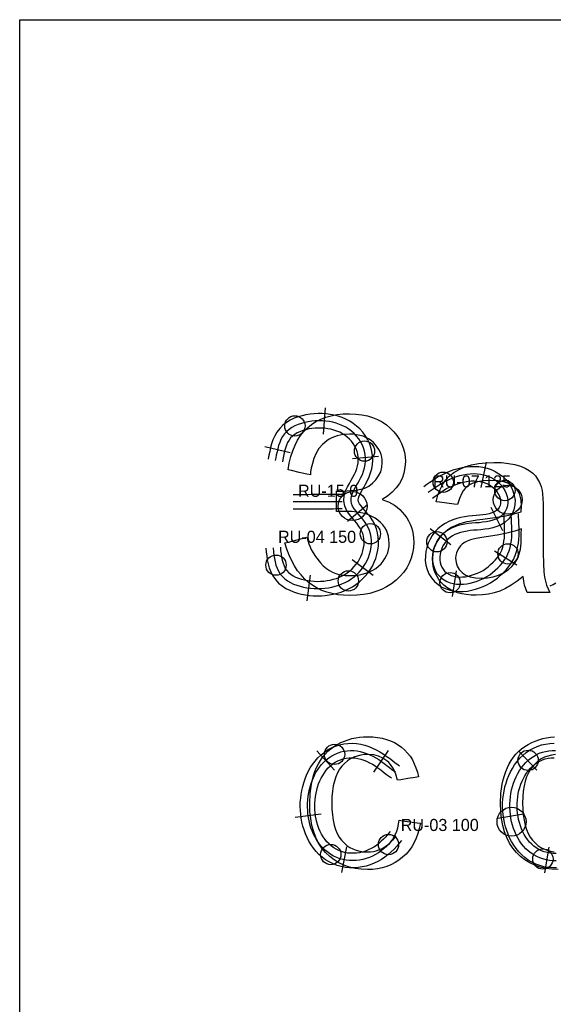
# Model space of a CAD drawing. Header units: millimetres. Extents: x 0 to 1378, y -121 to 1849.
# Tile 14 of 19: x 0 to 221, y 1441 to 1849. Entities that reach past the tile are written whole.
import ezdxf

# ---------------------------------------------------------------- set-up
doc = ezdxf.new("R2010")
doc.units = ezdxf.units.MM
for name, color, linetype in [('BEND_TIGHT', 4, 'Continuous'), ('CUT_25', 2, 'Continuous'), ('FRAME', 8, 'Continuous'), ('JOINT', 6, 'Continuous'), ('NEON_TEXT', 5, 'Continuous'), ('NOTES', 7, 'Continuous'), ('REF_ORIGINAL', 253, 'Continuous'), ('TUBE_6MM', 9, 'Continuous')]:
    doc.layers.add(name, color=color, linetype=linetype)

msp = doc.modelspace()

# ---------------------------------------------------------------- linework, layer by layer
at = {"layer": 'BEND_TIGHT'}
for centre in [(113.93, 1680.67), (142.75, 1670.27), (175.34, 1657.38), (200.86, 1653.94), (145.17, 1636.08), (172.72, 1632.77), (202.15, 1627.72), (106.11, 1623.08), (136.06, 1616.56), (178.15, 1615.83), (130.36, 1544.82), (210.48, 1542.36), (152.68, 1507.53), (128.79, 1503.39), (216.58, 1501.55)]:
    msp.add_circle(centre, 4.2, dxfattribs=at)
at = {"layer": 'CUT_25'}
for p, q in [((126.47, 1688.09), (125.68, 1677.32)), ((101.52, 1672.2), (112.03, 1669.7)), ((148.53, 1668.08), (137.79, 1667.01)), ((191.06, 1655.16), (193.28, 1665.73)), ((144.02, 1648.09), (135.76, 1641.13)), ((195.08, 1647.09), (199.83, 1637.39)), ((169.94, 1638.21), (178.45, 1631.56)), ((146.35, 1618.81), (137.68, 1625.25)), ((205.8, 1623.12), (196.62, 1628.81)), ((119.06, 1608.28), (120.44, 1618.99)), ((179.13, 1610.06), (180.85, 1620.73)), ((130.31, 1538.33), (123, 1546.27)), ((146.59, 1537.51), (152.68, 1546.43)), ((214.03, 1538.28), (206.57, 1546.09)), ((124.81, 1520.04), (114.1, 1518.66)), ((208.6, 1520.02), (197.93, 1518.35)), ((135.26, 1506.54), (133.28, 1495.92)), ((219.11, 1506.48), (217.27, 1495.84))]:
    msp.add_line(p, q, dxfattribs=at)
at = {"layer": 'FRAME'}
msp.add_lwpolyline([(588, 0), (496.12, 0), (294, 0), (91.88, 0), (0, 0), (0, 288.86), (0, 924.35), (0, 1559.83), (0, 1848.69), (91.88, 1848.69), (294, 1848.69), (496.12, 1848.69), (588, 1848.69), (588, 1559.83), (588, 924.35), (588, 288.86), (588, 0)], dxfattribs=at)
at = {"layer": 'JOINT'}
for centre in [(137.82, 1647.5), (202.04, 1650.12), (203.61, 1516.97)]:
    msp.add_circle(centre, 6, dxfattribs=at)
at = {"layer": 'NEON_TEXT'}
for points in [[(104.94, 1630.31), (105.07, 1628.53), (105.26, 1627.14), (105.47, 1625.8), (105.75, 1624.43), (106.11, 1623.08), (106.59, 1621.78), (107.18, 1620.54), (107.9, 1619.39), (108.76, 1618.35), (109.75, 1617.41), (110.85, 1616.59), (112.05, 1615.88), (113.33, 1615.27), (114.67, 1614.76), (116.06, 1614.34), (117.48, 1614), (118.93, 1613.74), (120.4, 1613.55), (121.87, 1613.44), (123.35, 1613.36), (124.84, 1613.43), (126.31, 1613.53), (127.78, 1613.72), (129.23, 1613.97), (130.66, 1614.33), (132.06, 1614.77), (133.43, 1615.29), (134.78, 1615.86), (136.06, 1616.56), (137.26, 1617.38), (138.42, 1618.26), (139.52, 1619.21), (140.55, 1620.23), (141.49, 1621.33), (142.36, 1622.49), (143.13, 1623.71), (143.81, 1624.98), (144.38, 1626.31), (144.85, 1627.67), (145.21, 1629.06), (145.46, 1630.47), (145.58, 1631.89), (145.58, 1633.3), (145.44, 1634.71), (145.17, 1636.08), (144.76, 1637.42), (144.22, 1638.71), (143.55, 1639.94), (142.78, 1641.11), (141.92, 1642.23), (141.01, 1643.31), (140.1, 1644.36), (139.23, 1645.39), (138.45, 1646.44), (137.82, 1647.5), (137.38, 1648.59), (137.17, 1649.71), (137.2, 1650.85), (137.45, 1652.01), (137.89, 1653.18), (138.48, 1654.36), (139.15, 1655.55), (139.87, 1656.76), (140.58, 1658), (141.25, 1659.27), (141.85, 1660.58), (142.36, 1661.92), (142.75, 1663.28), (143.03, 1664.68), (143.16, 1666.08), (143.16, 1667.49), (143.02, 1668.89), (142.75, 1670.27), (142.33, 1671.62), (141.79, 1672.93), (141.13, 1674.18), (140.35, 1675.37), (139.46, 1676.49), (138.48, 1677.52), (137.41, 1678.47), (136.26, 1679.33), (135.04, 1680.09), (133.76, 1680.75), (132.43, 1681.32), (131.06, 1681.79), (129.65, 1682.17), (128.22, 1682.46), (126.76, 1682.66), (125.3, 1682.77), (123.82, 1682.8), (122.35, 1682.75), (120.88, 1682.63), (119.43, 1682.42), (118, 1682.1), (116.6, 1681.71), (115.24, 1681.24), (113.93, 1680.67), (112.7, 1680), (111.56, 1679.23), (110.53, 1678.34), (109.61, 1677.34), (108.83, 1676.24), (108.18, 1675.06), (107.64, 1673.81), (107.2, 1672.54), (106.85, 1671.25), (106.55, 1670), (106.23, 1668.54), (106.03, 1667.5), (105.82, 1666.39)], [(169.1, 1653.22), (170.32, 1654.09), (171.55, 1654.95), (172.79, 1655.79), (174.05, 1656.62), (175.34, 1657.38), (176.69, 1658), (178.03, 1658.65), (179.39, 1659.24), (180.78, 1659.75), (182.19, 1660.16), (183.61, 1660.5), (185.05, 1660.76), (186.49, 1660.91), (187.93, 1660.97), (189.37, 1660.91), (190.79, 1660.74), (192.19, 1660.44), (193.55, 1660.03), (194.85, 1659.49), (196.1, 1658.84), (197.27, 1658.07), (198.34, 1657.18), (199.31, 1656.19), (200.15, 1655.1), (200.86, 1653.94), (201.42, 1652.7), (201.82, 1651.42), (202.04, 1650.12), (202.08, 1648.82), (201.93, 1647.56), (201.58, 1646.35), (201.03, 1645.24), (200.3, 1644.25), (199.39, 1643.38), (198.32, 1642.66), (197.14, 1642.08), (195.85, 1641.62), (194.49, 1641.28), (193.08, 1641.02), (191.64, 1640.83), (190.19, 1640.65), (188.7, 1640.56), (187.22, 1640.47), (185.74, 1640.3), (184.3, 1640.05), (182.86, 1639.77), (181.46, 1639.42), (180.09, 1638.97), (178.78, 1638.42), (177.54, 1637.75), (176.38, 1636.96), (175.3, 1636.07), (174.33, 1635.06), (173.47, 1633.96), (172.72, 1632.77), (172.09, 1631.51), (171.59, 1630.2), (171.22, 1628.84), (170.98, 1627.47), (170.88, 1626.08), (170.94, 1624.7), (171.15, 1623.36), (171.52, 1622.06), (172.05, 1620.83), (172.74, 1619.69), (173.59, 1618.66), (174.56, 1617.75), (175.66, 1616.97), (176.87, 1616.33), (178.15, 1615.83), (179.49, 1615.47), (180.87, 1615.25), (182.28, 1615.16), (183.71, 1615.2), (185.13, 1615.36), (186.54, 1615.63), (187.94, 1616.01), (189.32, 1616.48), (190.67, 1617.05), (192.03, 1617.6), (193.32, 1618.32), (194.57, 1619.12), (195.77, 1619.99), (196.85, 1620.99), (197.94, 1621.97), (198.96, 1623), (199.91, 1624.09), (200.76, 1625.24), (201.51, 1626.45), (202.15, 1627.72), (202.66, 1629.05), (203.07, 1630.42), (203.36, 1631.83), (203.57, 1633.27), (203.69, 1634.72), (203.77, 1636.19), (203.76, 1637.66), (203.72, 1639.13), (203.66, 1640.54), (203.56, 1642.16), (203.53, 1643.66), (203.52, 1644.22)], [(113.24, 1649.34), (114.74, 1649.35), (116.24, 1649.36), (117.74, 1649.36), (119.24, 1649.37), (120.74, 1649.38), (122.24, 1649.39), (123.74, 1649.4), (125.24, 1649.41), (126.74, 1649.42), (128.24, 1649.43), (129.74, 1649.44), (131.24, 1649.45), (132.74, 1649.46), (133.55, 1649.46)], [(155.72, 1511.12), (154.37, 1509.4), (153.57, 1508.49), (152.68, 1507.53), (151.68, 1506.61), (150.67, 1505.72), (149.61, 1504.87), (148.48, 1504.09), (147.3, 1503.38), (146.06, 1502.75), (144.78, 1502.2), (143.46, 1501.74), (142.12, 1501.38), (140.74, 1501.11), (139.36, 1500.94), (137.97, 1500.87), (136.58, 1500.91), (135.2, 1501.06), (133.84, 1501.31), (132.52, 1501.67), (131.23, 1502.14), (129.98, 1502.72), (128.79, 1503.39), (127.65, 1504.17), (126.58, 1505.04), (125.58, 1505.99), (124.65, 1507.03), (123.79, 1508.14), (123, 1509.31), (122.28, 1510.53), (121.63, 1511.81), (121.07, 1513.13), (120.58, 1514.49), (120.18, 1515.89), (119.78, 1517.29), (119.53, 1518.73), (119.34, 1520.19), (119.22, 1521.66), (119.13, 1523.13), (119.14, 1524.6), (119.3, 1526.07), (119.46, 1527.53), (119.68, 1528.98), (119.97, 1530.41), (120.35, 1531.81), (120.79, 1533.2), (121.3, 1534.55), (121.87, 1535.86), (122.53, 1537.13), (123.27, 1538.34), (124.07, 1539.5), (124.96, 1540.59), (125.91, 1541.61), (126.93, 1542.55), (128.01, 1543.41), (129.16, 1544.16), (130.36, 1544.82), (131.61, 1545.37), (132.9, 1545.81), (134.22, 1546.13), (135.56, 1546.34), (136.92, 1546.43), (138.29, 1546.41), (139.65, 1546.27), (141, 1546.02), (142.33, 1545.66), (143.64, 1545.21), (144.93, 1544.67), (146.19, 1544.05), (147.43, 1543.39), (148.64, 1542.65), (149.8, 1541.86), (150.92, 1541.04), (152.03, 1540.21), (153.12, 1539.34), (154.08, 1538.62), (155.62, 1537.6)], [(222.04, 1500.82), (220.65, 1500.84), (219.27, 1500.97), (217.91, 1501.21), (216.58, 1501.55), (215.28, 1502), (214.03, 1502.56), (212.82, 1503.22), (211.68, 1503.98), (210.59, 1504.83), (209.57, 1505.77), (208.63, 1506.79), (207.75, 1507.88), (206.95, 1509.04), (206.22, 1510.26), (205.56, 1511.53), (204.99, 1512.85), (204.49, 1514.2), (204.06, 1515.58), (203.61, 1516.97), (203.39, 1518.42), (203.16, 1519.87), (203, 1521.33), (202.89, 1522.8), (202.88, 1524.28), (203, 1525.75), (203.16, 1527.21), (203.38, 1528.66), (203.6, 1530.11), (204.04, 1531.5), (204.47, 1532.89), (204.97, 1534.25), (205.53, 1535.58), (206.17, 1536.85), (206.89, 1538.08), (207.68, 1539.25), (208.54, 1540.36), (209.48, 1541.4), (210.48, 1542.36), (211.55, 1543.23), (212.68, 1544), (213.87, 1544.68), (215.11, 1545.25), (216.39, 1545.71), (217.71, 1546.05), (219.05, 1546.28), (220.41, 1546.4), (221.77, 1546.39)]]:
    msp.add_lwpolyline(points, dxfattribs=at)
at = {"layer": 'REF_ORIGINAL'}
for points in [[(109.79, 1632.27), (111.22, 1632.63), (114.36, 1633.43), (117.5, 1634.24), (118.93, 1634.6), (119.25, 1633.28), (119.67, 1631.96), (120.85, 1629.32), (122.46, 1626.68), (124.5, 1624.04), (125.68, 1622.8), (126.95, 1621.73), (128.32, 1620.82), (129.77, 1620.08), (131.32, 1619.5), (132.96, 1619.09), (134.69, 1618.84), (136.52, 1618.76), (138.37, 1618.82), (140.13, 1619), (141.78, 1619.31), (143.34, 1619.74), (144.79, 1620.29), (146.15, 1620.96), (147.4, 1621.76), (148.55, 1622.68), (149.58, 1623.69), (150.48, 1624.74), (151.23, 1625.85), (151.85, 1627.01), (152.34, 1628.22), (152.68, 1629.49), (152.89, 1630.8), (152.96, 1632.16), (152.88, 1633.62), (152.67, 1635.01), (152.3, 1636.32), (151.8, 1637.55), (151.15, 1638.71), (150.35, 1639.79), (149.41, 1640.79), (148.32, 1641.71), (147.11, 1642.54), (145.79, 1643.27), (144.37, 1643.88), (142.85, 1644.38), (141.22, 1644.77), (139.49, 1645.04), (137.65, 1645.21), (135.71, 1645.27), (134.99, 1645.27), (133.41, 1645.27), (131.84, 1645.27), (131.12, 1645.27), (131.12, 1646.58), (131.12, 1649.48), (131.12, 1652.38), (131.12, 1653.69), (134.23, 1653.74), (136.95, 1653.89), (139.28, 1654.12), (141.23, 1654.46), (142.93, 1654.99), (144.53, 1655.81), (146.02, 1656.94), (147.42, 1658.37), (148.6, 1659.99), (149.44, 1661.72), (149.94, 1663.56), (150.11, 1665.51), (150.05, 1666.67), (149.88, 1667.8), (149.6, 1668.89), (149.2, 1669.94), (148.68, 1670.95), (148.05, 1671.92), (147.3, 1672.86), (146.44, 1673.75), (145.48, 1674.57), (144.45, 1675.29), (143.33, 1675.89), (142.13, 1676.38), (140.84, 1676.76), (139.48, 1677.04), (138.04, 1677.2), (136.52, 1677.26), (133.88, 1677.09), (131.44, 1676.57), (129.21, 1675.71), (128.17, 1675.15), (127.18, 1674.5), (125.39, 1673), (123.91, 1671.29), (122.72, 1669.35), (121.83, 1667.19), (121.18, 1665.06), (120.72, 1663.21), (120.45, 1661.66), (120.35, 1660.4), (118.91, 1660.73), (115.73, 1661.46), (112.56, 1662.2), (111.11, 1662.53), (111.61, 1665.33), (112.25, 1667.96), (113.04, 1670.4), (113.98, 1672.66), (115.06, 1674.74), (116.29, 1676.64), (117.66, 1678.36), (119.18, 1679.9), (120.85, 1681.25), (122.66, 1682.43), (124.62, 1683.43), (126.72, 1684.24), (128.97, 1684.87), (131.36, 1685.33), (133.9, 1685.6), (136.59, 1685.69), (139.18, 1685.59), (141.63, 1685.32), (143.94, 1684.85), (146.11, 1684.2), (148.15, 1683.37), (150.05, 1682.35), (151.81, 1681.15), (153.43, 1679.76), (154.89, 1678.25), (156.15, 1676.68), (157.22, 1675.05), (158.1, 1673.35), (158.78, 1671.59), (159.27, 1669.77), (159.56, 1667.88), (159.66, 1665.93), (159.51, 1663.47), (159.06, 1661.14), (158.31, 1658.96), (157.26, 1656.92), (155.91, 1655.02), (154.26, 1653.27), (152.31, 1651.66), (150.06, 1650.19), (151.42, 1649.75), (152.73, 1649.22), (153.98, 1648.58), (155.17, 1647.84), (156.3, 1647.01), (157.38, 1646.08), (158.4, 1645.04), (159.37, 1643.91), (160.25, 1642.7), (161, 1641.42), (161.65, 1640.09), (162.17, 1638.7), (162.58, 1637.26), (162.88, 1635.75), (163.05, 1634.19), (163.11, 1632.57), (163, 1630.27), (162.66, 1628.07), (162.09, 1625.96), (161.3, 1623.95), (160.28, 1622.03), (159.03, 1620.21), (157.55, 1618.49), (155.85, 1616.86), (153.96, 1615.38), (151.92, 1614.09), (149.74, 1613.01), (147.41, 1612.12), (144.93, 1611.42), (142.3, 1610.93), (139.53, 1610.63), (136.6, 1610.53), (134.08, 1610.62), (131.67, 1610.87), (129.38, 1611.29), (127.2, 1611.89), (125.13, 1612.65), (123.17, 1613.59), (121.32, 1614.69), (119.59, 1615.96), (117.97, 1617.41), (116.47, 1619.02), (115.07, 1620.8), (113.79, 1622.76), (112.62, 1624.88), (111.57, 1627.17), (110.62, 1629.63), (109.79, 1632.27)], [(208.41, 1618.35), (205.94, 1616.39), (203.52, 1614.74), (201.15, 1613.4), (198.83, 1612.38), (196.49, 1611.61), (194.06, 1611.07), (191.56, 1610.74), (188.96, 1610.63), (186.85, 1610.7), (184.87, 1610.9), (183.01, 1611.23), (181.28, 1611.69), (179.67, 1612.28), (178.19, 1613.01), (176.83, 1613.87), (175.6, 1614.86), (174.51, 1615.96), (173.56, 1617.12), (172.76, 1618.36), (172.1, 1619.67), (171.59, 1621.06), (171.22, 1622.52), (171, 1624.06), (170.93, 1625.66), (171.04, 1627.55), (171.37, 1629.36), (171.92, 1631.08), (172.69, 1632.72), (173.65, 1634.24), (174.74, 1635.6), (175.96, 1636.79), (177.31, 1637.83), (178.79, 1638.74), (180.35, 1639.53), (182, 1640.21), (183.75, 1640.76), (185.23, 1641.1), (187.06, 1641.44), (189.21, 1641.77), (191.7, 1642.1), (196.76, 1642.77), (201.1, 1643.5), (204.73, 1644.3), (207.65, 1645.16), (207.67, 1645.99), (207.68, 1646.66), (207.69, 1647.16), (207.7, 1647.48), (207.54, 1650), (207.06, 1652.12), (206.71, 1653.02), (206.27, 1653.83), (205.75, 1654.54), (205.16, 1655.15), (204.25, 1655.86), (203.24, 1656.47), (202.12, 1656.99), (200.89, 1657.41), (199.57, 1657.74), (198.14, 1657.98), (194.97, 1658.16), (192.01, 1658.02), (189.47, 1657.61), (187.35, 1656.91), (186.44, 1656.46), (185.64, 1655.95), (184.91, 1655.34), (184.23, 1654.63), (183.6, 1653.81), (183.02, 1652.88), (182.01, 1650.71), (181.19, 1648.11), (179.82, 1648.3), (176.82, 1648.72), (173.82, 1649.14), (172.46, 1649.33), (173.15, 1652), (174.03, 1654.4), (175.11, 1656.54), (176.38, 1658.4), (177.91, 1660.03), (179.73, 1661.45), (181.87, 1662.68), (184.3, 1663.72), (186.99, 1664.53), (189.88, 1665.11), (192.99, 1665.46), (196.29, 1665.58), (199.51, 1665.48), (202.42, 1665.18), (205.01, 1664.68), (207.29, 1663.99), (209.26, 1663.14), (210.96, 1662.19), (212.37, 1661.14), (213.5, 1659.99), (214.42, 1658.71), (215.19, 1657.26), (215.82, 1655.66), (216.3, 1653.9), (216.49, 1652.53), (216.62, 1650.7), (216.71, 1648.42), (216.74, 1645.69), (216.74, 1643.84), (216.74, 1639.76), (216.74, 1635.69), (216.74, 1633.84), (216.77, 1628.2), (216.88, 1623.7), (217.05, 1620.34), (217.3, 1618.11), (217.63, 1616.47), (218.11, 1614.86), (218.73, 1613.29), (219.48, 1611.75), (218.02, 1611.75), (214.81, 1611.75), (211.59, 1611.75), (210.13, 1611.75), (209.52, 1613.22), (209.03, 1614.81), (208.66, 1616.52), (208.41, 1618.35)], [(207.7, 1638.16), (204.96, 1637.2), (201.6, 1636.33), (197.64, 1635.53), (193.07, 1634.8), (190.51, 1634.4), (188.35, 1633.97), (186.6, 1633.51), (185.25, 1633.03), (184.18, 1632.47), (183.23, 1631.81), (182.42, 1631.03), (181.73, 1630.15), (181.19, 1629.17), (180.79, 1628.14), (180.56, 1627.06), (180.48, 1625.92), (180.65, 1624.22), (181.15, 1622.67), (182, 1621.27), (183.19, 1620.01), (183.91, 1619.46), (184.7, 1618.98), (186.53, 1618.23), (188.66, 1617.79), (191.11, 1617.64), (193.62, 1617.78), (195.98, 1618.2), (198.21, 1618.9), (200.3, 1619.89), (202.18, 1621.11), (203.79, 1622.54), (205.13, 1624.18), (206.21, 1626.02), (206.84, 1627.71), (207.29, 1629.75), (207.56, 1632.15), (207.65, 1634.91), (207.65, 1635.41), (207.67, 1636.53), (207.69, 1637.65), (207.7, 1638.16)], [(157.14, 1517.58), (158.5, 1517.39), (161.5, 1516.98), (164.51, 1516.56), (165.87, 1516.37), (165.44, 1514.17), (164.87, 1512.11), (164.16, 1510.16), (163.31, 1508.34), (162.33, 1506.64), (161.2, 1505.06), (159.93, 1503.6), (158.52, 1502.27), (157, 1501.07), (155.4, 1500.03), (153.7, 1499.16), (151.93, 1498.44), (150.07, 1497.89), (148.12, 1497.49), (146.09, 1497.25), (143.98, 1497.17), (141.35, 1497.28), (138.85, 1497.61), (136.48, 1498.16), (134.25, 1498.94), (132.15, 1499.93), (130.18, 1501.14), (128.34, 1502.57), (126.63, 1504.23), (125.09, 1506.09), (123.76, 1508.14), (122.63, 1510.38), (121.71, 1512.81), (120.99, 1515.43), (120.48, 1518.24), (120.17, 1521.25), (120.07, 1524.44), (120.24, 1528.57), (120.78, 1532.43), (121.17, 1534.26), (121.66, 1536.02), (122.23, 1537.72), (122.89, 1539.35), (123.64, 1540.9), (124.49, 1542.34), (125.42, 1543.69), (126.45, 1544.93), (127.57, 1546.08), (128.78, 1547.13), (130.09, 1548.07), (131.49, 1548.92), (132.95, 1549.67), (134.44, 1550.32), (135.96, 1550.87), (137.51, 1551.32), (139.1, 1551.67), (140.72, 1551.92), (142.37, 1552.07), (144.05, 1552.12), (146.14, 1552.05), (148.14, 1551.85), (150.04, 1551.51), (151.84, 1551.03), (153.54, 1550.43), (155.15, 1549.68), (156.66, 1548.8), (158.07, 1547.78), (159.37, 1546.64), (160.55, 1545.38), (161.61, 1544.01), (162.55, 1542.53), (163.36, 1540.93), (164.05, 1539.22), (164.62, 1537.4), (165.06, 1535.46), (163.71, 1535.25), (160.74, 1534.8), (157.77, 1534.35), (156.43, 1534.14), (155.69, 1536.63), (154.71, 1538.79), (153.49, 1540.62), (152.79, 1541.42), (152.02, 1542.13), (150.37, 1543.3), (148.55, 1544.13), (146.56, 1544.64), (144.41, 1544.8), (142.76, 1544.73), (141.19, 1544.5), (139.7, 1544.12), (138.29, 1543.6), (136.95, 1542.92), (135.7, 1542.09), (134.52, 1541.11), (133.42, 1539.98), (132.43, 1538.68), (131.58, 1537.21), (130.85, 1535.56), (130.26, 1533.74), (129.8, 1531.74), (129.47, 1529.57), (129.27, 1527.22), (129.21, 1524.69), (129.27, 1522.13), (129.46, 1519.75), (129.78, 1517.55), (130.22, 1515.54), (130.79, 1513.7), (131.49, 1512.05), (132.32, 1510.58), (133.27, 1509.29), (134.33, 1508.17), (135.47, 1507.19), (136.68, 1506.36), (137.97, 1505.69), (139.33, 1505.16), (140.77, 1504.78), (142.29, 1504.56), (143.88, 1504.48), (145.18, 1504.53), (146.41, 1504.68), (147.59, 1504.93), (148.72, 1505.28), (149.79, 1505.74), (150.8, 1506.29), (151.76, 1506.94), (152.67, 1507.7), (153.51, 1508.55), (154.27, 1509.52), (154.95, 1510.59), (155.55, 1511.77), (156.07, 1513.06), (156.5, 1514.46), (156.86, 1515.97), (157.14, 1517.58)], [(222.98, 1497.17), (220.35, 1497.28), (217.85, 1497.61), (215.48, 1498.16), (213.25, 1498.94), (211.14, 1499.93), (209.17, 1501.14), (207.34, 1502.57), (205.63, 1504.23), (204.09, 1506.09), (202.76, 1508.14), (201.63, 1510.38), (200.7, 1512.81), (199.99, 1515.43), (199.47, 1518.24), (199.17, 1521.25), (199.06, 1524.44), (199.24, 1528.57), (199.77, 1532.43), (200.17, 1534.26), (200.66, 1536.02), (201.23, 1537.72), (201.89, 1539.35), (202.64, 1540.9), (203.49, 1542.34), (204.42, 1543.69), (205.45, 1544.93), (206.57, 1546.08), (207.78, 1547.13), (209.09, 1548.07), (210.49, 1548.92), (211.95, 1549.67), (213.44, 1550.32), (214.96, 1550.87), (216.51, 1551.32), (218.1, 1551.67), (219.71, 1551.92), (221.37, 1552.07)], [(221.76, 1544.73), (220.19, 1544.5), (218.7, 1544.12), (217.28, 1543.6), (215.95, 1542.92), (214.7, 1542.09), (213.52, 1541.11), (212.42, 1539.98), (211.43, 1538.68), (210.58, 1537.21), (209.85, 1535.56), (209.26, 1533.74), (208.8, 1531.74), (208.47, 1529.57), (208.27, 1527.22), (208.21, 1524.69), (208.27, 1522.13), (208.46, 1519.75), (208.78, 1517.55), (209.22, 1515.54), (209.79, 1513.7), (210.49, 1512.05), (211.32, 1510.58), (212.27, 1509.29), (213.33, 1508.17), (214.46, 1507.19), (215.68, 1506.36), (216.97, 1505.69), (218.33, 1505.16), (219.77, 1504.78), (221.29, 1504.56)]]:
    msp.add_lwpolyline(points, dxfattribs=at)
at = {"layer": 'TUBE_6MM'}
for points in [[(101.94, 1630.08), (102.06, 1628.51), (102.26, 1626.91), (102.51, 1625.31), (102.85, 1623.66), (103.32, 1621.98), (103.97, 1620.3), (104.83, 1618.65), (105.91, 1617.09), (107.19, 1615.69), (108.64, 1614.49), (110.18, 1613.49), (111.77, 1612.69), (113.39, 1612.04), (115.01, 1611.52), (116.65, 1611.11), (118.29, 1610.81), (119.92, 1610.59), (121.54, 1610.45), (123.21, 1610.37), (124.89, 1610.43), (126.52, 1610.54), (128.16, 1610.74), (129.82, 1611.03), (131.47, 1611.45), (133.07, 1611.94), (134.62, 1612.53), (136.19, 1613.22), (137.76, 1614.09), (139.17, 1615.07), (140.51, 1616.1), (141.79, 1617.24), (142.99, 1618.47), (144.1, 1619.8), (145.1, 1621.21), (145.99, 1622.7), (146.76, 1624.26), (147.41, 1625.88), (147.92, 1627.55), (148.29, 1629.26), (148.52, 1631.02), (148.58, 1632.8), (148.47, 1634.59), (148.17, 1636.38), (147.68, 1638.14), (147, 1639.83), (146.16, 1641.42), (145.2, 1642.89), (144.17, 1644.22), (143.15, 1645.43), (142.19, 1646.54), (141.35, 1647.56), (140.72, 1648.5), (140.32, 1649.31), (140.17, 1650.01), (140.25, 1650.76), (140.54, 1651.69), (141.03, 1652.76), (141.69, 1653.94), (142.44, 1655.21), (143.22, 1656.58), (143.98, 1658.04), (144.68, 1659.58), (145.28, 1661.22), (145.74, 1662.93), (146.04, 1664.69), (146.16, 1666.5), (146.1, 1668.31), (145.84, 1670.1), (145.4, 1671.86), (144.78, 1673.55), (144, 1675.17), (143.07, 1676.7), (141.99, 1678.12), (140.8, 1679.44), (139.49, 1680.63), (138.09, 1681.7), (136.61, 1682.64), (135.07, 1683.45), (133.47, 1684.13), (131.85, 1684.68), (130.2, 1685.12), (128.54, 1685.44), (126.87, 1685.66), (125.19, 1685.77), (123.53, 1685.79), (121.88, 1685.72), (120.21, 1685.57), (118.52, 1685.29), (116.88, 1684.91), (115.25, 1684.42), (113.64, 1683.82), (112.04, 1683.06), (110.48, 1682.12), (109, 1680.98), (107.66, 1679.65), (106.52, 1678.15), (105.58, 1676.55), (104.85, 1674.91), (104.29, 1673.27), (103.86, 1671.68), (103.51, 1670.13), (103.19, 1668.61), (102.9, 1667.11), (102.87, 1666.97)], [(107.93, 1630.53), (108.03, 1629.11), (108.2, 1627.74), (108.41, 1626.37), (108.68, 1625.08), (109.02, 1623.87), (109.44, 1622.76), (109.96, 1621.75), (110.59, 1620.84), (111.33, 1620.04), (112.19, 1619.33), (113.16, 1618.7), (114.25, 1618.15), (115.41, 1617.69), (116.65, 1617.3), (117.92, 1616.98), (119.23, 1616.73), (120.57, 1616.56), (121.94, 1616.44), (123.26, 1616.37), (124.58, 1616.42), (125.94, 1616.51), (127.28, 1616.68), (128.58, 1616.9), (129.84, 1617.22), (131.11, 1617.61), (132.36, 1618.09), (133.53, 1618.6), (134.59, 1619.19), (135.64, 1619.92), (136.68, 1620.72), (137.64, 1621.57), (138.53, 1622.49), (139.34, 1623.46), (140.08, 1624.49), (140.72, 1625.58), (141.28, 1626.71), (141.75, 1627.87), (142.12, 1629.07), (142.38, 1630.28), (142.54, 1631.5), (142.58, 1632.72), (142.51, 1633.91), (142.31, 1635.08), (142, 1636.21), (141.56, 1637.31), (141, 1638.36), (140.32, 1639.4), (139.51, 1640.44), (138.59, 1641.52), (137.59, 1642.68), (136.53, 1643.99), (135.5, 1645.53), (134.62, 1647.43), (134.18, 1649.66), (134.35, 1651.88), (134.92, 1653.82), (135.68, 1655.47), (136.48, 1656.92), (137.25, 1658.23), (137.96, 1659.46), (138.59, 1660.66), (139.13, 1661.85), (139.56, 1663.03), (139.88, 1664.22), (140.08, 1665.4), (140.16, 1666.59), (140.12, 1667.77), (139.95, 1668.94), (139.66, 1670.1), (139.26, 1671.22), (138.73, 1672.3), (138.1, 1673.33), (137.37, 1674.3), (136.55, 1675.2), (135.64, 1676.03), (134.66, 1676.78), (133.61, 1677.45), (132.5, 1678.03), (131.33, 1678.53), (130.12, 1678.94), (128.87, 1679.27), (127.58, 1679.52), (126.28, 1679.69), (124.96, 1679.77), (123.62, 1679.79), (122.28, 1679.73), (120.97, 1679.61), (119.69, 1679.41), (118.42, 1679.11), (117.16, 1678.74), (115.97, 1678.29), (114.86, 1677.77), (113.85, 1677.16), (112.96, 1676.47), (112.17, 1675.69), (111.5, 1674.81), (110.92, 1673.82), (110.44, 1672.73), (110.04, 1671.53), (109.68, 1670.22), (109.37, 1668.85), (109.07, 1667.43), (108.79, 1665.98), (108.76, 1665.82)], [(167.37, 1655.68), (168.6, 1656.55), (169.85, 1657.42), (171.13, 1658.29), (172.46, 1659.16), (173.95, 1660.03), (175.42, 1660.72), (176.81, 1661.39), (178.33, 1662.04), (179.91, 1662.62), (181.52, 1663.08), (183.15, 1663.47), (184.82, 1663.75), (186.53, 1663.92), (188.27, 1663.95), (190.01, 1663.85), (191.76, 1663.6), (193.49, 1663.18), (195.18, 1662.6), (196.82, 1661.85), (198.38, 1660.92), (199.85, 1659.82), (201.19, 1658.55), (202.38, 1657.12), (203.4, 1655.54), (204.21, 1653.8), (204.77, 1651.94), (205.05, 1650), (205, 1647.99), (204.59, 1645.97), (203.78, 1644.03), (202.54, 1642.26), (200.98, 1640.84), (199.29, 1639.8), (197.56, 1639.05), (195.84, 1638.53), (194.16, 1638.17), (192.56, 1637.93), (190.96, 1637.73), (189.38, 1637.6), (187.91, 1637.5), (186.55, 1637.37), (185.2, 1637.16), (183.84, 1636.91), (182.55, 1636.6), (181.34, 1636.22), (180.2, 1635.76), (179.14, 1635.21), (178.17, 1634.56), (177.29, 1633.81), (176.5, 1632.96), (175.8, 1632.02), (175.19, 1631.01), (174.7, 1629.93), (174.32, 1628.8), (174.05, 1627.65), (173.92, 1626.49), (173.91, 1625.34), (174.04, 1624.24), (174.31, 1623.18), (174.71, 1622.22), (175.25, 1621.36), (175.93, 1620.58), (176.73, 1619.89), (177.65, 1619.32), (178.66, 1618.85), (179.75, 1618.51), (180.9, 1618.28), (182.1, 1618.18), (183.31, 1618.19), (184.55, 1618.31), (185.78, 1618.54), (187.02, 1618.87), (188.25, 1619.29), (189.55, 1619.83), (190.77, 1620.33), (191.84, 1620.93), (192.94, 1621.65), (193.95, 1622.39), (194.93, 1623.3), (195.98, 1624.25), (196.88, 1625.18), (197.71, 1626.16), (198.43, 1627.17), (199.04, 1628.22), (199.55, 1629.32), (199.96, 1630.48), (200.27, 1631.7), (200.49, 1632.97), (200.64, 1634.3), (200.74, 1635.66), (200.77, 1637.03), (200.74, 1638.44), (200.69, 1639.88), (200.61, 1641.38), (200.54, 1642.93), (200.52, 1644.17)], [(170.83, 1650.77), (172.05, 1651.63), (173.26, 1652.48), (174.46, 1653.3), (175.63, 1654.07), (176.73, 1654.72), (177.99, 1655.29), (179.3, 1655.93), (180.54, 1656.46), (181.77, 1656.91), (183.04, 1657.28), (184.33, 1657.58), (185.62, 1657.8), (186.89, 1657.93), (188.16, 1657.96), (189.4, 1657.88), (190.62, 1657.71), (191.81, 1657.42), (192.95, 1657.03), (194.04, 1656.53), (195.05, 1655.93), (195.98, 1655.24), (196.82, 1654.45), (197.54, 1653.58), (198.14, 1652.64), (198.61, 1651.66), (198.91, 1650.65), (199.06, 1649.63), (199.04, 1648.65), (198.86, 1647.73), (198.52, 1646.92), (198.05, 1646.23), (197.38, 1645.65), (196.52, 1645.12), (195.5, 1644.68), (194.35, 1644.34), (193.09, 1644.07), (191.74, 1643.87), (190.35, 1643.7), (188.95, 1643.58), (187.42, 1643.49), (185.8, 1643.33), (184.18, 1643.07), (182.6, 1642.78), (180.96, 1642.39), (179.31, 1641.87), (177.68, 1641.2), (176.08, 1640.37), (174.56, 1639.35), (173.15, 1638.15), (171.9, 1636.81), (170.81, 1635.35), (169.88, 1633.79), (169.12, 1632.15), (168.54, 1630.44), (168.14, 1628.67), (167.93, 1626.85), (167.92, 1625), (168.15, 1623.13), (168.62, 1621.28), (169.38, 1619.47), (170.42, 1617.8), (171.7, 1616.32), (173.18, 1615.06), (174.79, 1614.04), (176.51, 1613.25), (178.27, 1612.7), (180.06, 1612.34), (181.85, 1612.18), (183.63, 1612.2), (185.39, 1612.37), (187.1, 1612.68), (188.76, 1613.13), (190.37, 1613.67), (191.85, 1614.29), (193.39, 1614.93), (194.94, 1615.8), (196.35, 1616.71), (197.76, 1617.75), (198.99, 1618.87), (200.16, 1619.94), (201.34, 1621.16), (202.45, 1622.48), (203.47, 1623.91), (204.36, 1625.45), (205.11, 1627.07), (205.7, 1628.74), (206.13, 1630.43), (206.43, 1632.11), (206.62, 1633.75), (206.73, 1635.38), (206.77, 1637.02), (206.74, 1638.6), (206.68, 1640.16), (206.6, 1641.66), (206.54, 1643.11), (206.52, 1644.27)], [(113.22, 1652.34), (114.72, 1652.35), (116.22, 1652.36), (117.72, 1652.36), (119.22, 1652.37), (120.72, 1652.38), (122.22, 1652.39), (123.72, 1652.4), (125.22, 1652.41), (126.72, 1652.42), (128.22, 1652.43), (129.72, 1652.44), (131.22, 1652.45), (132.72, 1652.46), (133.53, 1652.46)], [(113.26, 1646.34), (114.76, 1646.35), (116.26, 1646.36), (117.76, 1646.36), (119.26, 1646.37), (120.76, 1646.38), (122.26, 1646.39), (123.76, 1646.4), (125.26, 1646.41), (126.76, 1646.42), (128.26, 1646.43), (129.76, 1646.44), (131.26, 1646.45), (132.76, 1646.46), (133.57, 1646.46)], [(219.64, 1614.46), (220.87, 1615.11), (221.95, 1615.8)], [(158.08, 1509.26), (157.12, 1508.05), (156.09, 1506.82), (154.96, 1505.58), (153.75, 1504.44), (152.52, 1503.35), (151.17, 1502.31), (149.75, 1501.36), (148.26, 1500.51), (146.71, 1499.77), (145.11, 1499.14), (143.46, 1498.63), (141.77, 1498.25), (140.06, 1498), (138.33, 1497.89), (136.58, 1497.91), (134.83, 1498.08), (133.1, 1498.41), (131.39, 1498.89), (129.74, 1499.52), (128.15, 1500.31), (126.64, 1501.23), (125.22, 1502.28), (123.91, 1503.44), (122.7, 1504.7), (121.61, 1506.04), (120.63, 1507.45), (119.76, 1508.9), (118.98, 1510.41), (118.3, 1511.97), (117.73, 1513.56), (117.28, 1515.1), (116.83, 1516.72), (116.55, 1518.42), (116.35, 1520.03), (116.22, 1521.63), (116.13, 1523.29), (116.17, 1525.03), (116.35, 1526.65), (116.53, 1528.23), (116.8, 1529.86), (117.16, 1531.48), (117.61, 1533.08), (118.13, 1534.65), (118.75, 1536.21), (119.47, 1537.74), (120.3, 1539.23), (121.23, 1540.66), (122.26, 1542.03), (123.41, 1543.33), (124.66, 1544.54), (126.02, 1545.65), (127.48, 1546.65), (129.04, 1547.51), (130.69, 1548.22), (132.39, 1548.77), (134.13, 1549.15), (135.9, 1549.37), (137.68, 1549.42), (139.45, 1549.31), (141.19, 1549.03), (142.88, 1548.62), (144.52, 1548.08), (146.09, 1547.43), (147.58, 1546.71), (149.04, 1545.92), (150.45, 1545.04), (151.78, 1544.13), (153.05, 1543.2), (154.28, 1542.26), (155.41, 1541.37), (156.55, 1540.58), (157.28, 1540.1)], [(222.27, 1497.83), (220.52, 1497.85), (218.76, 1498.02), (217.03, 1498.34), (215.33, 1498.81), (213.67, 1499.43), (212.08, 1500.2), (210.56, 1501.11), (209.14, 1502.15), (207.82, 1503.31), (206.61, 1504.56), (205.5, 1505.89), (204.51, 1507.3), (203.63, 1508.76), (202.84, 1510.27), (202.17, 1511.83), (201.61, 1513.38), (201.13, 1514.9), (200.65, 1516.55), (200.38, 1518.24), (200.15, 1519.81), (199.99, 1521.42), (199.89, 1523.1), (199.92, 1524.82), (200.06, 1526.46), (200.25, 1528.05), (200.5, 1529.66), (200.85, 1531.35), (201.35, 1532.94), (201.85, 1534.46), (202.46, 1536.02), (203.17, 1537.55), (203.98, 1539.04), (204.89, 1540.48), (205.91, 1541.87), (207.04, 1543.18), (208.28, 1544.4), (209.63, 1545.53), (211.09, 1546.55), (212.65, 1547.42), (214.28, 1548.14), (215.98, 1548.7), (217.72, 1549.1), (219.49, 1549.33), (221.27, 1549.39)], [(153.36, 1512.97), (152.47, 1511.83), (151.57, 1510.76), (150.68, 1509.78), (149.71, 1508.87), (148.69, 1507.97), (147.67, 1507.17), (146.6, 1506.46), (145.48, 1505.82), (144.33, 1505.27), (143.14, 1504.81), (141.92, 1504.43), (140.68, 1504.15), (139.43, 1503.97), (138.17, 1503.89), (136.91, 1503.9), (135.68, 1504.02), (134.47, 1504.25), (133.28, 1504.58), (132.14, 1505.02), (131.04, 1505.56), (129.99, 1506.2), (129, 1506.94), (128.07, 1507.76), (127.21, 1508.67), (126.4, 1509.66), (125.67, 1510.71), (125, 1511.83), (124.4, 1512.98), (123.88, 1514.18), (123.44, 1515.41), (123.05, 1516.75), (122.69, 1518.02), (122.49, 1519.28), (122.32, 1520.65), (122.2, 1522.03), (122.13, 1523.37), (122.16, 1524.63), (122.31, 1525.99), (122.47, 1527.39), (122.69, 1528.72), (122.98, 1530.03), (123.34, 1531.32), (123.77, 1532.59), (124.25, 1533.82), (124.81, 1535), (125.44, 1536.14), (126.14, 1537.22), (126.91, 1538.24), (127.75, 1539.19), (128.65, 1540.06), (129.61, 1540.85), (130.63, 1541.54), (131.69, 1542.13), (132.8, 1542.61), (133.96, 1542.98), (135.14, 1543.24), (136.35, 1543.39), (137.56, 1543.42), (138.79, 1543.34), (140.01, 1543.15), (141.22, 1542.85), (142.43, 1542.45), (143.64, 1541.96), (144.84, 1541.37), (146.03, 1540.73), (147.16, 1540.03), (148.3, 1539.24), (149.45, 1538.39), (150.61, 1537.51), (151.84, 1536.55), (153.16, 1535.63), (153.96, 1535.1)], [(222.07, 1503.83), (220.83, 1503.84), (219.59, 1503.96), (218.38, 1504.18), (217.19, 1504.51), (216.04, 1504.94), (214.94, 1505.48), (213.88, 1506.11), (212.89, 1506.84), (211.95, 1507.66), (211.08, 1508.56), (210.27, 1509.54), (209.53, 1510.58), (208.86, 1511.69), (208.27, 1512.84), (207.75, 1514.04), (207.29, 1515.31), (206.87, 1516.65), (206.5, 1517.86), (206.31, 1519.14), (206.11, 1520.54), (205.97, 1521.91), (205.88, 1523.23), (205.91, 1524.5), (206.03, 1525.85), (206.2, 1527.24), (206.4, 1528.6), (206.66, 1529.84), (207.06, 1531.1), (207.5, 1532.43), (207.98, 1533.67), (208.53, 1534.86), (209.15, 1536), (209.84, 1537.09), (210.6, 1538.12), (211.43, 1539.08), (212.32, 1539.97), (213.27, 1540.76), (214.27, 1541.46), (215.33, 1542.05), (216.44, 1542.54), (217.59, 1542.92), (218.78, 1543.19), (219.98, 1543.35), (221.2, 1543.39)]]:
    msp.add_lwpolyline(points, dxfattribs=at)

# ---------------------------------------------------------------- texts
at = {"layer": 'NOTES'}
for s, p in [('RU-07 125', (171.1, 1655.22)), ('RU-15 0', (115.24, 1651.34)), ('RU-04 150', (106.94, 1632.31)), ('RU-03 100', (157.72, 1513.12))]:
    msp.add_text(s, height=5, dxfattribs=at).set_placement(p)

doc.saveas('drawing.dxf')
